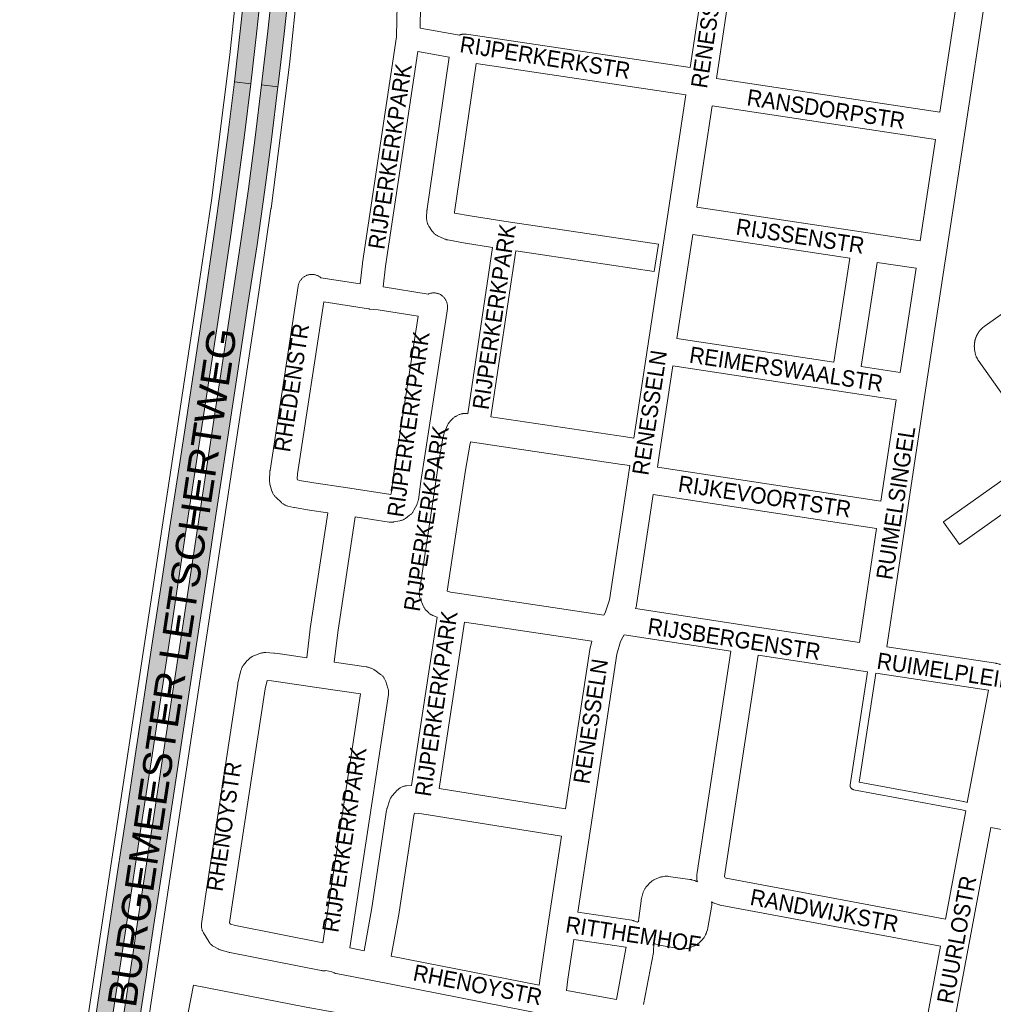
# Paper-space layout 'Layout1' of a CAD drawing. Header units: metres. Extents: x 123097 to 144122, y 392739 to 407589.
# Tile 32 of 256: x 126253 to 126712, y 399630 to 400093. Entities that reach past the tile are written whole.
import ezdxf
from ezdxf.enums import TextEntityAlignment as Align

# ---------------------------------------------------------------- set-up
doc = ezdxf.new("R2010")
doc.units = ezdxf.units.M
doc.header["$MEASUREMENT"] = 0
for name, color, linetype, lineweight in [('gs-anno-wegen algemeen tekst', 7, 'Continuous', 0), ('gs-knt-hoofdweg', 7, 'Continuous', 0), ('gs-knt-paden', 7, 'Continuous', 0), ('gs-knt-wegen algemeen', 7, 'Continuous', 0), ('ir-ARC-asfalt-hoofdwegen-te inspecteren', 5, 'Continuous', 0)]:
    doc.layers.add(name, color=color, linetype=linetype, lineweight=lineweight)
doc.styles.add('Style-Arial', font='arial.ttf')

psp = doc.layouts.get("Layout1")

# ---------------------------------------------------------------- hatches: boundary and pattern name
at = {"layer": 'ir-ARC-asfalt-hoofdwegen-te inspecteren', "linetype": 'Continuous', "lineweight": 13}
for points in [[(126383.588, 400407.739), (126376.234, 400407.796), (126376.214, 400402.02), (126375.96, 400401.969), (126375.581, 400379.416), (126375.092, 400352.433), (126374.316, 400323.171), (126373.596, 400303.469), (126372.293, 400273.508), (126371.029, 400250.355), (126369.301, 400221.431), (126367.509, 400197.388), (126364.994, 400165.361), (126362.817, 400141.351), (126360.331, 400115.459), (126357.52, 400089.389), (126354.625, 400064.147), (126362.338, 400063.259), (126365.208, 400088.121), (126368.033, 400114.669), (126370.508, 400140.195), (126372.847, 400165.834), (126375.274, 400196.388), (126377.007, 400221.207), (126378.839, 400249.721), (126380.04, 400273.424), (126381.307, 400302.381), (126382.113, 400323.403), (126382.904, 400352.327), (126383.415, 400379.641), (126383.599, 400402.144), (126383.507, 400402.146), (126383.424, 400404.944)], [(126375.086, 400061.828), (126375.191, 400062.671), (126377.991, 400086.737), (126380.967, 400114.371), (126383.278, 400138.32), (126385.753, 400165.318), (126388.083, 400194.841), (126389.929, 400220.22), (126391.721, 400247.917), (126392.906, 400273.39), (126392.636, 400273.466), (126385.373, 400273.367), (126385.254, 400273.37), (126383.958, 400249.128), (126382.237, 400220.87), (126380.381, 400195.422), (126377.959, 400165.502), (126375.652, 400139.717), (126373.18, 400114.444), (126370.365, 400087.981), (126367.407, 400062.712)], [(126314.299, 399651.457), (126314.314, 399651.556), (126316.376, 399665.179), (126320.274, 399690.665), (126332.179, 399769.496), (126340.485, 399824.032), (126345.75, 399858.978), (126349.501, 399883.525), (126355.621, 399923.874), (126360.949, 399959.247), (126365.235, 399987.425), (126368.895, 400013.208), (126371.995, 400036.99), (126375.086, 400061.828), (126367.407, 400062.712), (126364.322, 400037.875), (126361.171, 400013.803), (126357.829, 399990.064), (126353.282, 399959.93), (126347.871, 399924.53), (126341.915, 399884.96), (126328.842, 399798.709), (126320.556, 399744.349), (126316.646, 399718.33), (126308.838, 399667.237), (126306.683, 399653.03), (126306.668, 399652.931), (126306.074, 399649.015), (126296.564, 399586.022), (126293.699, 399567.18), (126293.861, 399567.154), (126291.002, 399548.28), (126270.11, 399410.004), (126269.865, 399408.426), (126279.57, 399406.892), (126278.92, 399408.695), (126278.23, 399411.795), (126278.26, 399414.971), (126278.518, 399416.766), (126278.741, 399416.761), (126283.335, 399446.45), (126301.283, 399565.425), (126304.343, 399585.077), (126308.232, 399611.211), (126313.113, 399643.62), (126313.707, 399647.545)], [(126288.696, 399568.194), (126303.905, 399668.386), (126307.36, 399691.657), (126311.525, 399718.81), (126315.486, 399744.891), (126319.554, 399771.955), (126323.796, 399799.859), (126327.954, 399827.368), (126331.92, 399853.409), (126342.875, 399925.334), (126348.167, 399960.242), (126352.786, 399991.038), (126356.097, 400014.658), (126359.322, 400038.969), (126362.338, 400063.259), (126354.625, 400064.147), (126351.641, 400040.312), (126348.368, 400015.69), (126345.121, 399992.42), (126340.468, 399961.331), (126332.122, 399906.307), (126328.972, 399885.774), (126324.228, 399854.576), (126320.368, 399829.194), (126316.059, 399800.688), (126311.948, 399773.59), (126307.85, 399746.666), (126303.929, 399720.402), (126299.727, 399693.107), (126281.051, 399569.25)]]:
    psp.add_hatch(color=5, dxfattribs=at).paths.add_polyline_path(points, flags=0)

# ---------------------------------------------------------------- linework, layer by layer
at = {"layer": 'gs-anno-wegen algemeen tekst', "color": 7, "linetype": 'Continuous', "flags": 128}
for points in [[(126486.346, 400193.99), (126452.883, 400198.503), (126451.701, 400198.178), (126451.121, 400197.115), (126446.452, 400146.56), (126442.263, 400100.003), (126441.995, 400089.459), (126460.528, 400086.146)], [(126430.918, 400085.691), (126431.251, 400100.46)], [(126413.765, 399968.972), (126414.821, 399978.622), (126414.849, 399978.842), (126430.867, 400085.35), (126430.917, 400085.685)], [(126430.917, 400085.685), (126430.917, 400085.688), (126430.918, 400085.691)], [(126430.917, 400085.685), (126430.917, 400085.688), (126430.918, 400085.691)], [(126440.972, 400078.447), (126425.763, 399977.313), (126424.698, 399967.579), (126445.884, 399964.211)], [(126455.76, 400075.803), (126440.972, 400078.447)], [(126464.475, 399907.859), (126476.16, 399986.155)], [(126487.057, 399984.514), (126475.388, 399906.331)], [(126395.289, 399971.847), (126395.292, 399971.847)], [(126395.292, 399971.847), (126413.765, 399968.972)], [(126417.765, 399957.199), (126396.622, 399960.487)], [(126417.772, 399957.198), (126417.768, 399957.198), (126417.765, 399957.199)], [(126417.772, 399957.198), (126417.768, 399957.198), (126417.765, 399957.199)], [(126417.775, 399957.2), (126417.772, 399957.198)], [(126441.169, 399953.803), (126422.318, 399956.799), (126418.15, 399957.152), (126418.036, 399957.162), (126418.016, 399957.165), (126417.881, 399957.181), (126417.772, 399957.198)]]:
    psp.add_lwpolyline(points, dxfattribs=at)
at = {"layer": 'gs-knt-hoofdweg', "color": 7, "linetype": 'Continuous', "flags": 128}
for points in [[(126400.984, 400417.71), (126400.633, 400404.806), (126399.957, 400354.736), (126399.954, 400354.606), (126398.552, 400307.402), (126398.548, 400307.276), (126396.404, 400260.086), (126396.397, 400259.961), (126393.507, 400212.738), (126393.496, 400212.582), (126387.895, 400143.205), (126387.878, 400143.021), (126380.664, 400073.718), (126380.643, 400073.533), (126371.825, 400004.435), (126371.806, 400004.295), (126366.57, 399968.328), (126366.563, 399968.28), (126283.137, 399418.469), (126282.346, 399407.946)], [(126253.471, 399412.511), (126255.085, 399422.57), (126338.526, 399972.472), (126343.725, 400008.201), (126352.491, 400076.888), (126359.656, 400145.721)]]:
    psp.add_lwpolyline(points, dxfattribs=at)
at = {"layer": 'gs-knt-paden', "color": 7, "linetype": 'Continuous', "flags": 128}
for points in [[(126698.948, 399720.78), (126697.13, 399721.24), (126646.163, 399730.773), (126646.069, 399730.793), (126645.976, 399730.818), (126645.883, 399730.847), (126645.793, 399730.88), (126645.704, 399730.918), (126645.617, 399730.96), (126645.532, 399731.006), (126645.449, 399731.056), (126645.369, 399731.11), (126645.292, 399731.168), (126645.217, 399731.229), (126645.146, 399731.294), (126645.078, 399731.363), (126645.013, 399731.434), (126644.951, 399731.509), (126644.894, 399731.586), (126644.84, 399731.666), (126644.79, 399731.749), (126644.743, 399731.834), (126644.702, 399731.921), (126644.664, 399732.01), (126644.631, 399732.1), (126644.602, 399732.192), (126644.577, 399732.286), (126644.557, 399732.38), (126644.542, 399732.476), (126644.531, 399732.572), (126644.525, 399732.668), (126644.523, 399732.765), (126644.526, 399732.861), (126644.534, 399732.957), (126644.546, 399733.053), (126652.348, 399784.012), (126652.657, 399786.32)], [(126656.632, 399785.717), (126656.33, 399783.461), (126656.325, 399783.423), (126648.814, 399734.367), (126697.932, 399725.18), (126697.994, 399725.167), (126698.055, 399725.153), (126699.689, 399724.739)]]:
    psp.add_lwpolyline(points, dxfattribs=at)
at = {"layer": 'gs-knt-wegen algemeen', "color": 7, "linetype": 'Continuous', "flags": 128}
for points in [[(126569.144, 400070.88), (126575.965, 400115.86), (126574.296, 400122.455), (126574.265, 400122.583), (126563.903, 400167.307)], [(126715.487, 400152.603), (126708.221, 400104.694), (126698.623, 400041.421), (126689.43, 399980.813), (126680.042, 399918.923), (126670.849, 399858.317), (126661.718, 399798.115)], [(126589.106, 400116.178), (126589.107, 400116.068), (126589.095, 400115.78), (126589.071, 400115.493), (126589.034, 400115.207), (126581.537, 400065.765)], [(126686.727, 400049.81), (126694.372, 400100.21)], [(126460.528, 400086.146), (126460.569, 400086.162), (126460.72, 400086.22), (126460.866, 400086.272), (126461.02, 400086.323), (126461.169, 400086.367), (126461.325, 400086.41), (126461.476, 400086.447), (126461.634, 400086.482), (126461.786, 400086.512), (126461.946, 400086.54), (126462.099, 400086.562), (126462.26, 400086.582), (126462.414, 400086.597), (126462.576, 400086.609), (126462.731, 400086.616), (126462.893, 400086.62), (126463.048, 400086.62), (126463.21, 400086.616), (126463.365, 400086.608), (126463.526, 400086.596), (126463.68, 400086.582), (126463.841, 400086.562), (126463.923, 400086.55)], [(126463.923, 400086.55), (126463.926, 400086.55), (126463.931, 400086.549)], [(126463.923, 400086.55), (126463.926, 400086.55), (126463.931, 400086.549)], [(126463.931, 400086.549), (126569.144, 400070.88)], [(126476.16, 399986.155), (126463.418, 399988.184), (126463.301, 399988.204), (126455.05, 399989.673), (126454.77, 399989.729), (126454.492, 399989.798), (126454.218, 399989.878), (126453.947, 399989.971), (126453.681, 399990.075), (126453.42, 399990.191), (126450.274, 399991.671), (126450.005, 399991.806), (126449.742, 399991.952), (126449.486, 399992.111), (126449.238, 399992.281), (126448.998, 399992.463), (126448.766, 399992.655), (126448.544, 399992.858), (126448.332, 399993.072), (126448.129, 399993.294), (126447.937, 399993.526), (126447.756, 399993.766), (126447.586, 399994.015), (126446.146, 399996.231), (126445.983, 399996.495), (126445.833, 399996.767), (126445.696, 399997.046), (126445.573, 399997.33), (126445.463, 399997.621), (126445.367, 399997.916), (126445.285, 399998.216), (126445.218, 399998.519), (126445.165, 399998.825), (126445.127, 399999.133), (126445.104, 399999.442), (126445.095, 399999.753), (126445.101, 400000.063), (126445.261, 400003.713), (126445.275, 400003.932), (126445.295, 400004.151), (126445.323, 400004.369), (126455.76, 400075.803)], [(126567.192, 400058.008), (126468.466, 400072.711)], [(126581.537, 400065.765), (126686.727, 400049.81)], [(126542.686, 399896.397), (126549.114, 399938.782), (126558.499, 400000.673), (126567.192, 400058.008)], [(126579.585, 400052.892), (126572.347, 400005.157)], [(126684.774, 400036.937), (126579.585, 400052.892)], [(126677.534, 399989.201), (126684.774, 400036.937)], [(126735.318, 399890.119), (126704.856, 399933.029), (126704.705, 399933.251), (126704.563, 399933.48), (126704.431, 399933.714), (126704.052, 399934.42), (126703.913, 399934.694), (126703.786, 399934.975), (126703.674, 399935.261), (126703.575, 399935.553), (126703.489, 399935.849), (126703.418, 399936.148), (126703.361, 399936.451), (126703.102, 399938.034), (126703.074, 399938.225), (126703.051, 399938.417), (126703.042, 399938.515), (126703.033, 399938.613), (126703.025, 399938.711), (126703.018, 399938.809), (126703.011, 399938.907), (126703.006, 399939.006), (126703.001, 399939.104), (126702.997, 399939.202), (126702.994, 399939.3), (126702.992, 399939.399), (126702.99, 399939.497), (126702.99, 399939.595), (126702.99, 399939.694), (126702.991, 399939.792), (126702.993, 399939.891), (126702.995, 399939.988), (126702.999, 399940.087), (126703.003, 399940.185), (126703.008, 399940.284), (126703.014, 399940.381), (126703.021, 399940.48), (126703.029, 399940.578), (126703.037, 399940.676), (126703.047, 399940.773), (126703.057, 399940.871), (126703.068, 399940.969), (126703.08, 399941.067), (126703.092, 399941.164), (126703.105, 399941.262), (126703.12, 399941.359), (126703.135, 399941.457), (126703.151, 399941.553), (126703.167, 399941.65), (126703.185, 399941.748), (126703.203, 399941.844), (126703.222, 399941.94), (126703.242, 399942.037), (126703.263, 399942.133), (126703.284, 399942.229), (126703.307, 399942.324), (126703.33, 399942.42), (126703.354, 399942.516), (126703.379, 399942.611), (126703.404, 399942.706), (126703.43, 399942.801), (126703.458, 399942.895), (126703.486, 399942.99), (126703.514, 399943.083), (126703.544, 399943.177), (126703.574, 399943.271), (126703.605, 399943.365), (126703.637, 399943.457), (126703.669, 399943.55), (126703.703, 399943.643), (126703.737, 399943.735), (126703.772, 399943.826), (126703.808, 399943.918), (126703.844, 399944.01), (126703.882, 399944.101), (126703.92, 399944.191), (126703.959, 399944.282), (126703.998, 399944.372), (126704.039, 399944.462), (126704.079, 399944.551), (126704.121, 399944.64), (126704.164, 399944.729), (126704.207, 399944.817), (126704.251, 399944.905), (126704.296, 399944.992), (126704.342, 399945.08), (126704.388, 399945.167), (126704.435, 399945.253), (126704.482, 399945.339), (126704.531, 399945.425), (126704.58, 399945.51), (126704.63, 399945.594), (126704.68, 399945.679), (126704.732, 399945.763), (126704.784, 399945.847), (126704.836, 399945.929), (126704.89, 399946.012), (126704.944, 399946.094), (126704.999, 399946.176), (126705.054, 399946.257), (126705.11, 399946.338), (126705.167, 399946.419), (126705.225, 399946.498), (126705.282, 399946.577), (126705.341, 399946.656), (126705.401, 399946.735), (126705.461, 399946.813), (126705.522, 399946.89), (126705.583, 399946.967), (126705.645, 399947.043), (126705.708, 399947.119), (126705.771, 399947.194), (126705.835, 399947.269), (126705.9, 399947.343), (126705.965, 399947.417), (126706.031, 399947.489), (126706.097, 399947.562), (126706.165, 399947.634), (126706.232, 399947.706), (126706.3, 399947.776), (126706.369, 399947.847), (126706.439, 399947.916), (126706.509, 399947.986), (126706.579, 399948.054), (126706.65, 399948.122), (126706.722, 399948.189), (126706.795, 399948.256), (126706.867, 399948.322), (126706.941, 399948.387), (126707.015, 399948.452), (126707.089, 399948.517), (126707.164, 399948.58), (126707.24, 399948.643), (126707.316, 399948.705), (126707.393, 399948.767), (126707.469, 399948.828), (126707.547, 399948.888), (126707.625, 399948.948), (126707.704, 399949.008), (126707.783, 399949.065), (126707.863, 399949.123), (126707.943, 399949.181), (126708.024, 399949.237), (126708.104, 399949.292), (126821.815, 400030.073)], [(126572.347, 400005.157), (126652.791, 399992.955), (126677.534, 399989.201)], [(126570.395, 399992.284), (126562.962, 399943.266)], [(126644.393, 399981.06), (126570.395, 399992.284)], [(126552.275, 399974.828), (126552.271, 399974.828), (126499.637, 399982.729), (126487.057, 399984.514)], [(126636.884, 399932.053), (126644.393, 399981.06)], [(126657.265, 399979.108), (126649.756, 399930.101)], [(126675.581, 399976.329), (126657.265, 399979.108)], [(126668.146, 399927.312), (126675.581, 399976.329)], [(126398.526, 399861.131), (126390, 399862.407), (126389.857, 399862.43), (126382.903, 399863.63), (126382.716, 399863.665), (126382.53, 399863.705), (126379.732, 399864.358), (126379.431, 399864.436), (126379.134, 399864.528), (126378.842, 399864.635), (126378.555, 399864.755), (126378.274, 399864.888), (126378, 399865.035), (126377.734, 399865.195), (126377.475, 399865.368), (126377.225, 399865.552), (126376.983, 399865.748), (126376.752, 399865.956), (126374.06, 399868.488), (126373.834, 399868.711), (126373.619, 399868.945), (126373.416, 399869.189), (126373.225, 399869.443), (126373.047, 399869.705), (126372.881, 399869.977), (126372.729, 399870.255), (126372.591, 399870.541), (126372.467, 399870.834), (126372.357, 399871.132), (126372.263, 399871.435), (126371.331, 399874.68), (126371.254, 399874.977), (126371.19, 399875.277), (126371.141, 399875.58), (126371.106, 399875.884), (126371.085, 399876.191), (126371.079, 399876.497), (126371.087, 399876.804), (126371.272, 399880.458), (126371.287, 399880.677), (126371.309, 399880.894), (126371.339, 399881.111), (126384.586, 399967.917), (126384.641, 399968.227), (126384.71, 399968.534), (126384.795, 399968.837), (126384.894, 399969.135), (126385.008, 399969.429), (126385.135, 399969.716), (126385.276, 399969.997), (126385.431, 399970.271), (126385.599, 399970.538), (126385.779, 399970.795), (126385.972, 399971.044), (126386.176, 399971.283), (126386.392, 399971.512), (126386.618, 399971.731), (126386.855, 399971.938), (126387.102, 399972.133), (126387.357, 399972.316), (126387.622, 399972.487), (126387.894, 399972.645), (126388.173, 399972.789), (126388.46, 399972.92), (126388.752, 399973.037), (126389.049, 399973.139), (126389.351, 399973.227), (126389.657, 399973.301), (126389.966, 399973.359), (126390.278, 399973.402), (126390.591, 399973.431), (126390.906, 399973.444), (126391.22, 399973.442), (126391.534, 399973.425), (126391.847, 399973.392), (126392.158, 399973.345), (126392.467, 399973.282), (126392.772, 399973.205), (126393.073, 399973.113), (126393.369, 399973.007), (126393.659, 399972.886), (126393.944, 399972.752), (126394.221, 399972.604), (126394.491, 399972.443), (126394.754, 399972.269), (126395.007, 399972.082), (126395.251, 399971.884), (126395.289, 399971.847)], [(126395.289, 399971.847), (126395.292, 399971.847)], [(126445.884, 399964.211), (126445.986, 399964.256), (126446.285, 399964.369), (126446.589, 399964.467), (126446.897, 399964.551), (126447.209, 399964.619), (126447.524, 399964.671), (126447.842, 399964.708), (126448.161, 399964.73), (126448.48, 399964.736), (126448.799, 399964.726), (126449.118, 399964.701), (126449.435, 399964.659), (126449.749, 399964.603), (126450.061, 399964.531), (126450.368, 399964.444), (126450.671, 399964.342), (126450.968, 399964.225), (126451.26, 399964.094), (126451.544, 399963.948), (126451.821, 399963.789), (126452.09, 399963.616), (126452.35, 399963.431), (126452.601, 399963.233), (126452.841, 399963.023), (126453.072, 399962.801), (126453.29, 399962.568), (126453.498, 399962.325), (126453.693, 399962.072), (126453.875, 399961.809), (126454.044, 399961.538), (126454.2, 399961.259), (126454.342, 399960.973), (126454.47, 399960.68), (126454.583, 399960.381), (126454.681, 399960.077), (126454.765, 399959.769), (126454.833, 399959.457), (126454.885, 399959.142), (126454.922, 399958.824), (126454.944, 399958.505), (126454.95, 399958.186), (126454.94, 399957.867), (126454.915, 399957.548), (126454.873, 399957.231), (126442.289, 399875.855), (126442.289, 399875.851), (126442.288, 399875.847)], [(126396.622, 399960.487), (126384.259, 399879.472), (126384.145, 399877.228), (126384.284, 399876.746), (126384.397, 399876.64), (126385.304, 399876.428), (126392, 399875.272), (126406.89, 399873.043)], [(126406.898, 399873.042), (126428.269, 399869.855), (126428.289, 399869.859), (126428.418, 399870.117), (126429.387, 399877.602), (126429.41, 399877.761), (126441.169, 399953.803)], [(126841.896, 399949.862), (126748.166, 399883.276), (126748.163, 399883.274), (126748.16, 399883.272), (126696.037, 399846.241)], [(126562.962, 399943.266), (126636.884, 399932.053)], [(126561.01, 399930.393), (126554.607, 399888.173), (126553.772, 399882.661)], [(126666.193, 399914.439), (126561.01, 399930.393)], [(126649.756, 399930.101), (126668.146, 399927.312)], [(126658.953, 399866.705), (126666.193, 399914.439)], [(126415.631, 399654.926), (126419.305, 399675.186), (126426.241, 399721.118), (126426.285, 399721.376), (126426.34, 399721.633), (126426.405, 399721.887), (126426.48, 399722.138), (126427.59, 399725.592), (126427.691, 399725.882), (126427.805, 399726.167), (126427.933, 399726.446), (126428.074, 399726.719), (126428.227, 399726.985), (126428.393, 399727.243), (126428.571, 399727.494), (126428.76, 399727.735), (126428.961, 399727.968), (126431.253, 399730.501), (126431.469, 399730.728), (126431.695, 399730.945), (126431.932, 399731.15), (126432.178, 399731.344), (126432.433, 399731.525), (126432.697, 399731.695), (126432.968, 399731.851), (126433.247, 399731.994), (126433.532, 399732.124), (126433.823, 399732.239), (126434.119, 399732.341), (126434.42, 399732.428), (126434.725, 399732.5), (126435.033, 399732.558), (126435.343, 399732.601), (126435.655, 399732.629), (126438.019, 399732.784), (126450.129, 399812.03), (126448.078, 399812.827), (126447.815, 399812.937), (126447.556, 399813.057), (126447.302, 399813.189), (126447.055, 399813.332), (126446.814, 399813.486), (126446.581, 399813.65), (126446.354, 399813.824), (126446.136, 399814.008), (126445.926, 399814.202), (126444.996, 399815.095), (126444.782, 399815.31), (126444.579, 399815.536), (126444.385, 399815.771), (126444.203, 399816.014), (126444.033, 399816.266), (126443.875, 399816.525), (126443.729, 399816.792), (126443.595, 399817.065), (126443.474, 399817.344), (126442.07, 399820.81), (126441.959, 399821.106), (126441.862, 399821.407), (126441.779, 399821.712), (126441.712, 399822.021), (126441.66, 399822.332), (126441.622, 399822.646), (126441.601, 399822.962), (126441.594, 399823.278), (126441.603, 399823.594), (126441.627, 399823.909), (126441.666, 399824.223), (126450.553, 399883.26), (126450.567, 399883.351), (126452.551, 399895.373), (126452.592, 399895.596), (126452.64, 399895.817), (126453.158, 399897.998), (126453.232, 399898.28), (126453.318, 399898.559), (126453.417, 399898.833), (126453.527, 399899.103), (126454.991, 399902.448), (126455.124, 399902.733), (126455.27, 399903.011), (126455.43, 399903.282), (126455.603, 399903.545), (126455.788, 399903.799), (126455.985, 399904.044), (126456.194, 399904.279), (126457.218, 399905.377), (126457.418, 399905.582), (126457.626, 399905.777), (126457.843, 399905.964), (126458.067, 399906.141), (126458.299, 399906.307), (126458.539, 399906.464), (126458.784, 399906.609), (126459.037, 399906.744), (126459.294, 399906.868), (126460.467, 399907.399), (126460.746, 399907.517), (126461.029, 399907.622), (126461.317, 399907.714), (126461.609, 399907.793), (126461.904, 399907.857), (126462.202, 399907.908), (126462.502, 399907.945), (126462.804, 399907.969), (126463.106, 399907.978), (126463.408, 399907.973), (126463.71, 399907.954), (126464.01, 399907.921), (126464.475, 399907.859)], [(126475.388, 399906.331), (126538.828, 399896.88), (126542.686, 399896.397)], [(126540.733, 399883.52), (126537.135, 399883.97), (126536.985, 399883.991), (126468.746, 399894.157), (126465.749, 399894.555), (126465.691, 399894.421), (126465.36, 399893.029), (126463.421, 399881.276), (126454.832, 399824.218), (126456.394, 399823.833), (126458.457, 399823.52), (126528.497, 399813.02)], [(126528.497, 399813.02), (126529.116, 399814.078), (126529.368, 399814.508), (126531.134, 399820.209), (126539.924, 399878.177), (126540.733, 399883.52)], [(126553.772, 399882.661), (126658.953, 399866.705)], [(126442.288, 399875.847), (126441.189, 399867.354), (126441.142, 399867.047), (126441.08, 399866.741), (126441.003, 399866.439), (126440.912, 399866.142), (126440.807, 399865.848), (126440.688, 399865.56), (126440.556, 399865.279), (126439.097, 399862.361), (126438.951, 399862.085), (126438.791, 399861.817), (126438.62, 399861.557), (126438.436, 399861.305), (126438.24, 399861.062), (126438.032, 399860.829), (126437.814, 399860.606), (126437.585, 399860.394), (126437.347, 399860.193), (126437.099, 399860.004), (126435.091, 399858.546), (126434.834, 399858.369), (126434.569, 399858.204), (126434.296, 399858.052), (126434.017, 399857.914), (126433.731, 399857.789), (126433.439, 399857.678), (126433.143, 399857.58), (126432.842, 399857.498), (126432.538, 399857.429), (126429.7, 399856.864), (126429.424, 399856.816), (126429.146, 399856.779), (126428.867, 399856.754), (126428.587, 399856.741), (126428.307, 399856.74), (126428.026, 399856.751), (126427.747, 399856.775), (126427.469, 399856.81), (126411.403, 399859.206), (126403.21, 399804.843), (126401.576, 399790.904), (126416.596, 399788.649), (126416.906, 399788.595), (126417.214, 399788.525), (126417.518, 399788.441), (126418.735, 399788.072), (126419.031, 399787.974), (126419.322, 399787.863), (126419.608, 399787.737), (126419.887, 399787.598), (126420.159, 399787.446), (126420.423, 399787.281), (126420.68, 399787.103), (126423.444, 399785.089), (126423.695, 399784.897), (126423.937, 399784.692), (126424.169, 399784.475), (126424.389, 399784.248), (126424.599, 399784.01), (126424.796, 399783.763), (126424.982, 399783.505), (126425.154, 399783.24), (126425.314, 399782.966), (126425.46, 399782.684), (126425.592, 399782.396), (126425.71, 399782.102), (126425.813, 399781.803), (126426.846, 399778.558), (126426.93, 399778.271), (126427.001, 399777.981), (126427.059, 399777.688), (126427.103, 399777.392), (126427.133, 399777.095), (126427.149, 399776.796), (126427.152, 399776.498), (126427.142, 399776.199), (126427.117, 399775.901), (126427.079, 399775.605), (126408.934, 399656.23)], [(126406.89, 399873.043), (126406.894, 399873.043), (126406.898, 399873.042)], [(126406.89, 399873.043), (126406.894, 399873.043), (126406.898, 399873.042)], [(126551.82, 399869.788), (126543.933, 399817.773), (126543.892, 399817.532), (126543.842, 399817.294), (126543.783, 399817.057), (126543.715, 399816.822), (126543.476, 399816.05)], [(126657, 399853.833), (126551.82, 399869.788)], [(126388.692, 399792.828), (126390.291, 399806.465), (126390.32, 399806.677), (126398.526, 399861.131)], [(126648.845, 399800.068), (126657, 399853.833)], [(126543.476, 399816.05), (126596.652, 399807.985)], [(126522.864, 399800.7), (126462.942, 399809.683), (126450.963, 399731.3), (126510.476, 399721.691)], [(126596.652, 399807.985), (126648.845, 399800.068)], [(126537.507, 399802.638), (126536.317, 399800.604), (126534.698, 399794.56), (126522.363, 399713.241), (126516.285, 399673.161)], [(126537.512, 399802.646), (126537.51, 399802.642), (126537.507, 399802.638)], [(126537.512, 399802.646), (126537.51, 399802.642), (126537.507, 399802.638)], [(126588.263, 399796.089), (126538.125, 399803.693), (126537.512, 399802.646)], [(126510.476, 399721.691), (126521.88, 399796.872), (126522.864, 399800.7)], [(126661.718, 399798.115), (126713.09, 399790.322), (126713.306, 399790.286), (126713.521, 399790.242), (126713.734, 399790.191), (126714.711, 399789.94), (126714.963, 399789.87), (126715.213, 399789.789), (126715.33, 399789.746)], [(126502.438, 399624.641), (126419.611, 399640.887), (126402.561, 399644.206), (126402.249, 399644.275), (126401.941, 399644.359), (126401.637, 399644.458), (126401.338, 399644.571), (126401.046, 399644.7), (126400.76, 399644.842), (126400.483, 399644.998), (126397.578, 399645.57), (126397.262, 399645.531), (126396.944, 399645.507), (126396.624, 399645.498), (126396.305, 399645.505), (126395.986, 399645.528), (126395.669, 399645.566), (126395.354, 399645.62), (126352.344, 399654.07), (126352.072, 399654.13), (126351.803, 399654.201), (126348.288, 399655.21), (126347.993, 399655.302), (126347.703, 399655.408), (126347.418, 399655.528), (126347.139, 399655.661), (126346.867, 399655.808), (126344.83, 399656.966), (126344.569, 399657.122), (126344.316, 399657.29), (126344.071, 399657.47), (126343.834, 399657.662), (126343.607, 399657.864), (126343.39, 399658.077), (126343.182, 399658.299), (126342.985, 399658.531), (126342.8, 399658.772), (126342.626, 399659.021), (126342.463, 399659.278), (126339.99, 399663.404), (126339.835, 399663.679), (126339.693, 399663.96), (126339.564, 399664.248), (126339.45, 399664.542), (126339.35, 399664.841), (126339.265, 399665.145), (126339.195, 399665.452), (126339.14, 399665.763), (126339.099, 399666.075), (126339.074, 399666.39), (126339.064, 399666.705), (126339.07, 399667.02), (126339.09, 399667.335), (126339.126, 399667.648), (126340.766, 399679.436), (126340.778, 399679.52), (126356.156, 399780.422), (126356.201, 399780.679), (126356.256, 399780.934), (126357.679, 399786.973), (126357.757, 399787.275), (126357.851, 399787.573), (126357.958, 399787.865), (126358.079, 399788.153), (126358.214, 399788.434), (126358.362, 399788.709), (126358.523, 399788.976), (126358.697, 399789.235), (126358.883, 399789.485), (126360.038, 399790.965), (126360.232, 399791.203), (126360.438, 399791.431), (126360.654, 399791.649), (126360.88, 399791.856), (126361.833, 399792.692), (126362.054, 399792.876), (126362.282, 399793.051), (126362.518, 399793.216), (126362.761, 399793.37), (126363.011, 399793.513), (126363.267, 399793.645), (126363.528, 399793.766), (126363.795, 399793.874), (126366.516, 399794.916), (126366.813, 399795.022), (126367.114, 399795.113), (126367.42, 399795.189), (126367.729, 399795.251), (126368.041, 399795.297), (126368.354, 399795.329), (126368.669, 399795.345), (126368.984, 399795.345), (126369.298, 399795.331), (126373.1, 399795.065), (126373.274, 399795.051), (126373.448, 399795.031), (126375.973, 399794.717), (126376.127, 399794.696), (126388.692, 399792.828)], [(126572.588, 399687.414), (126572.402, 399688.396), (126572.357, 399688.667), (126572.322, 399688.94), (126572.3, 399689.214), (126572.289, 399689.489), (126572.29, 399689.764), (126572.302, 399690.038), (126572.38, 399691.219), (126572.404, 399691.492), (126572.44, 399691.765), (126588.263, 399796.089)], [(126601.136, 399794.136), (126585.354, 399690.085), (126585.349, 399690.007), (126585.436, 399689.549), (126585.65, 399689.335), (126586.125, 399689.18), (126689.424, 399669.858)], [(126652.657, 399786.32), (126601.136, 399794.136)], [(126699.689, 399724.739), (126709.593, 399777.684), (126656.632, 399785.717)], [(126393.415, 399778.964), (126393.409, 399778.964), (126374.29, 399781.806), (126372.016, 399782.089), (126369.938, 399782.235), (126368.988, 399778.202), (126353.656, 399677.6), (126352.338, 399668.128), (126352.726, 399667.482), (126355.127, 399666.792), (126396.145, 399658.734)], [(126393.423, 399778.963), (126393.419, 399778.963), (126393.415, 399778.964)], [(126393.423, 399778.963), (126393.419, 399778.963), (126393.415, 399778.964)], [(126396.145, 399658.734), (126413.951, 399775.88), (126393.423, 399778.963)], [(126508.524, 399708.818), (126442.779, 399719.433), (126439.372, 399719.699), (126439.037, 399718.655), (126432.165, 399673.147), (126432.134, 399672.957), (126428.411, 399652.429)], [(126689.424, 399669.858), (126698.948, 399720.78)], [(126710.73, 399712.953), (126701.025, 399661.065), (126691.346, 399609.309), (126691.032, 399607.213)], [(126764.183, 399702.956), (126710.73, 399712.953)], [(126498.128, 399638.754), (126498.708, 399643.231), (126498.723, 399643.338), (126502.432, 399668.651), (126508.524, 399708.818)], [(126516.285, 399673.161), (126541.681, 399669.283), (126541.974, 399669.232), (126542.266, 399669.166), (126542.554, 399669.088), (126542.838, 399668.996), (126543.117, 399668.892), (126543.392, 399668.775), (126544.313, 399668.356), (126544.936, 399668.815), (126544.927, 399668.946), (126544.921, 399669.245), (126544.929, 399669.543), (126544.95, 399669.841), (126544.985, 399670.137), (126546.341, 399679.75), (126546.386, 399680.026), (126546.442, 399680.299), (126546.511, 399680.57), (126546.854, 399681.815), (126546.933, 399682.079), (126547.022, 399682.339), (126547.123, 399682.595), (126547.235, 399682.847), (126547.357, 399683.094), (126547.841, 399684.023), (126547.991, 399684.296), (126548.155, 399684.561), (126548.331, 399684.819), (126548.519, 399685.068), (126548.719, 399685.307), (126548.93, 399685.536), (126550.378, 399687.036), (126550.599, 399687.254), (126550.83, 399687.462), (126551.07, 399687.657), (126551.32, 399687.842), (126551.578, 399688.014), (126551.844, 399688.174), (126552.117, 399688.321), (126552.396, 399688.454), (126554.3, 399689.308), (126554.586, 399689.429), (126554.877, 399689.535), (126555.173, 399689.627), (126555.473, 399689.706), (126555.777, 399689.77), (126556.083, 399689.819), (126557.121, 399689.961), (126557.419, 399689.995), (126557.719, 399690.015), (126558.019, 399690.021), (126558.319, 399690.013), (126558.619, 399689.992), (126558.917, 399689.957), (126569.087, 399688.514), (126569.354, 399688.471), (126569.62, 399688.416), (126569.882, 399688.351), (126571.103, 399688.019), (126571.365, 399687.941), (126571.624, 399687.853), (126571.879, 399687.753), (126572.13, 399687.644), (126572.376, 399687.523), (126572.588, 399687.414)], [(126579.228, 399677.959), (126579.233, 399677.934), (126579.285, 399677.636), (126579.323, 399677.336), (126579.347, 399677.035), (126579.358, 399676.733), (126579.354, 399676.431), (126579.336, 399676.129), (126579.304, 399675.829), (126579.259, 399675.534), (126579.258, 399675.53), (126579.257, 399675.526)], [(126687.03, 399657.06), (126583.313, 399676.46), (126583.036, 399676.518), (126582.762, 399676.588), (126582.491, 399676.67), (126580.759, 399677.235), (126580.494, 399677.328), (126580.234, 399677.432), (126579.978, 399677.547), (126579.728, 399677.673), (126579.483, 399677.809), (126579.228, 399677.959)], [(126579.257, 399675.526), (126577.515, 399665.661), (126577.461, 399665.389), (126577.395, 399665.119), (126577.318, 399664.852), (126576.933, 399663.62), (126576.844, 399663.357), (126576.745, 399663.098), (126576.634, 399662.843), (126576.513, 399662.593), (126576.381, 399662.349), (126575.864, 399661.438), (126575.704, 399661.171), (126575.532, 399660.913), (126575.347, 399660.662), (126575.151, 399660.422), (126574.943, 399660.19), (126574.725, 399659.969), (126573.225, 399658.52), (126572.997, 399658.31), (126572.76, 399658.111), (126572.513, 399657.924), (126572.258, 399657.749), (126571.994, 399657.586), (126571.723, 399657.436), (126571.446, 399657.298), (126571.162, 399657.175), (126569.231, 399656.386), (126568.94, 399656.276), (126568.644, 399656.179), (126568.343, 399656.097), (126568.039, 399656.029), (126567.733, 399655.975), (126567.424, 399655.937), (126566.382, 399655.832), (126566.084, 399655.809), (126565.785, 399655.799), (126565.486, 399655.804), (126565.188, 399655.822), (126564.891, 399655.853), (126564.596, 399655.898), (126554.782, 399657.633), (126554.552, 399657.678), (126554.324, 399657.732), (126554.098, 399657.793), (126553.066, 399658.093), (126552.767, 399658.187), (126552.564, 399658.263), (126551.999, 399657.847), (126552.003, 399657.567), (126551.982, 399655.297), (126551.973, 399655.011), (126551.951, 399654.726), (126551.917, 399654.442), (126551.871, 399654.16), (126547.27, 399629.557)], [(126514.365, 399660.283), (126511.613, 399641.504), (126510.932, 399636.252), (126511.919, 399636.059)], [(126534.467, 399631.927), (126538.968, 399655.99), (126538.972, 399656.482), (126538.825, 399656.549), (126514.365, 399660.283)], [(126408.934, 399656.23), (126415.631, 399654.926)], [(126677.779, 399606.631), (126678.487, 399611.355), (126678.526, 399611.587), (126687.03, 399657.06)], [(126428.411, 399652.429), (126498.128, 399638.754)], [(126511.919, 399636.059), (126511.923, 399636.058), (126511.926, 399636.057)], [(126511.919, 399636.059), (126511.923, 399636.058), (126511.926, 399636.057)], [(126511.926, 399636.057), (126511.958, 399636.052), (126534.467, 399631.927)]]:
    psp.add_lwpolyline(points, dxfattribs=at)
for points in [[(126468.466, 400072.711), (126458.254, 400002.813), (126458.233, 400002.331), (126465.525, 400001.033), (126483.532, 399998.165), (126501.492, 399995.616), (126501.543, 399995.609), (126554.199, 399987.704), (126554.203, 399987.704, -0.4054569), (126554.212, 399987.693), (126554.211, 399987.689), (126552.282, 399974.836, -0.2782687), (126552.275, 399974.828)], [(126696.037, 399846.241, -0.3205904), (126696.025, 399846.244), (126688.495, 399856.843, -0.3904406), (126688.497, 399856.856), (126735.318, 399890.119)], [(126379.839, 399616.802), (126332.79, 399625.873, -0.370903), (126332.783, 399625.884), (126335.244, 399638.65, -0.3857522), (126335.255, 399638.657), (126388.437, 399628.404), (126409.337, 399624.62), (126409.366, 399624.615)]]:
    psp.add_lwpolyline(points, format="xyb", dxfattribs=at)
at = {"layer": 'ir-ARC-asfalt-hoofdwegen-te inspecteren', "color": 5, "linetype": 'Continuous', "lineweight": 13, "flags": 128}
psp.add_lwpolyline([(126375.086, 400061.828), (126375.191, 400062.671), (126377.991, 400086.737), (126380.967, 400114.371), (126383.278, 400138.32), (126385.753, 400165.318), (126388.083, 400194.841), (126389.929, 400220.22), (126391.721, 400247.917), (126392.906, 400273.39), (126392.636, 400273.466), (126385.373, 400273.367), (126385.254, 400273.37), (126383.958, 400249.128), (126382.237, 400220.87), (126380.381, 400195.422), (126377.959, 400165.502), (126375.652, 400139.717), (126373.18, 400114.444), (126370.365, 400087.981), (126367.407, 400062.712)], close=True, dxfattribs=at)
for points in [[(126360.331, 400115.459), (126357.52, 400089.389), (126354.625, 400064.147), (126362.338, 400063.259), (126365.208, 400088.121), (126368.033, 400114.669)], [(126288.696, 399568.194), (126303.905, 399668.386), (126307.36, 399691.657), (126311.525, 399718.81), (126315.486, 399744.891), (126319.554, 399771.955), (126323.796, 399799.859), (126327.954, 399827.368), (126331.92, 399853.409), (126342.875, 399925.334), (126348.167, 399960.242), (126352.786, 399991.038), (126356.097, 400014.658), (126359.322, 400038.969), (126362.338, 400063.259), (126354.625, 400064.147), (126351.641, 400040.312), (126348.368, 400015.69), (126345.121, 399992.42), (126340.468, 399961.331), (126332.122, 399906.307), (126328.972, 399885.774), (126324.228, 399854.576), (126320.368, 399829.194), (126316.059, 399800.688), (126311.948, 399773.59), (126307.85, 399746.666), (126303.929, 399720.402), (126299.727, 399693.107), (126281.051, 399569.25)], [(126308.232, 399611.211), (126313.113, 399643.62), (126313.707, 399647.545), (126314.299, 399651.457), (126314.314, 399651.556), (126316.376, 399665.179), (126320.274, 399690.665), (126332.179, 399769.496), (126340.485, 399824.032), (126345.75, 399858.978), (126349.501, 399883.525), (126355.621, 399923.874), (126360.949, 399959.247), (126365.235, 399987.425), (126368.895, 400013.208), (126371.995, 400036.99), (126375.086, 400061.828), (126367.407, 400062.712), (126364.322, 400037.875), (126361.171, 400013.803), (126357.829, 399990.064), (126353.282, 399959.93), (126347.871, 399924.53), (126341.915, 399884.96), (126328.842, 399798.709), (126320.556, 399744.349), (126316.646, 399718.33), (126308.838, 399667.237), (126306.683, 399653.03), (126306.668, 399652.931), (126306.074, 399649.015), (126296.564, 399586.022)]]:
    psp.add_lwpolyline(points, dxfattribs=at)

# ---------------------------------------------------------------- texts
at = {"layer": 'gs-anno-wegen algemeen tekst', "color": 7, "style": 'Style-Arial', "width": 0.909091}
for s, rotation, p in [('RENESSELN', 81.37749, (126577.709, 400090.613)), ('RIJPERKERKSTR', 350.9781, (126500.911, 400075.633)), ('RIJPERKERKPARK', 81.4635, (126427.821, 400028.984)), ('RANSDORPSTR', 351.37494, (126633.156, 400051.351)), ('RIJSSENSTR', 351.37448, (126621.024, 399991.503)), ('RIJPERKERKPARK', 81.56738, (126476.865, 399953.491)), ('RHEDENSTR', 81.41383, (126381.477, 399920.104)), ('RIJPERKERKPARK', 81.85207, (126436.498, 399902.892)), ('REIMERSWAALSTR', 351.37519, (126614.399, 399928.88)), ('RENESSELN', 81.37697, (126550.073, 399908.357)), ('RIJPERKERKPARK', 81.04001, (126444.889, 399858.443)), ('RUIMELSINGEL', 81.37408, (126666.007, 399865.857)), ('RIJKEVOORTSTR', 351.37494, (126604.273, 399868.892)), ('RIJPERKERKPARK', 81.73719, (126449.567, 399771.319)), ('RIJSBERGENSTR', 351.37491, (126589.918, 399801.784)), ('RUIMELPLEIN', 351.38373, (126689.519, 399786.769)), ('RENESSELN', 81.37506, (126522.314, 399762.992)), ('RIJPERKERKPARK', 81.26734, (126406.354, 399707.291)), ('RHENOYSTR', 81.5482, (126349.647, 399713.458)), ('RUURLOSTR', 79.4066, (126694.666, 399660.156)), ('RANDWIJKSTR', 349.40548, (126632.399, 399673.901)), ('RITTHEMHOF', 351.27691, (126542.396, 399662.579)), ('RHENOYSTR', 348.88637, (126469.143, 399638.901))]:
    psp.add_text(s, height=7.7, rotation=rotation, dxfattribs=at).set_placement(p, align=Align.MIDDLE_CENTER)
at = {"layer": 'gs-anno-wegen algemeen tekst', "color": 7, "style": 'Style-Arial'}
psp.add_text('BURGEMEESTER LETSCHERTWEG', height=13.6, rotation=81.50435, dxfattribs=at).set_placement((126325.238, 399788.442), align=Align.MIDDLE_CENTER)

doc.saveas('drawing.dxf')
